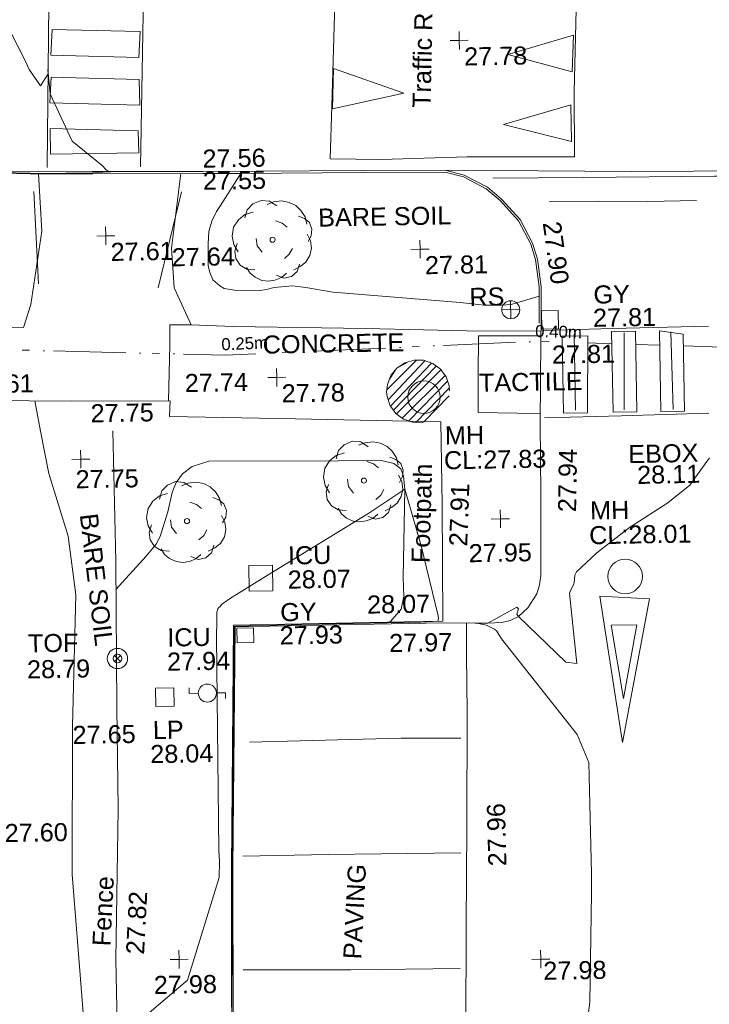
# Model space of a CAD drawing. Header units: millimetres. Extents: x -287732 to 520720, y -88450 to 287754.
# Tile 196 of 256: x -35474 to -21155, y 153236 to 173686. Entities that reach past the tile are written whole.
import ezdxf

# ---------------------------------------------------------------- set-up
doc = ezdxf.new("R2010")
doc.units = ezdxf.units.MM
doc.linetypes.add('IMPORT-HIDDEN2 _3_', pattern=[4762.5, 3175, -1587.5])
doc.linetypes.add('IMPORT-UG_ELEC_STREET LIGHTING_QLB2 _2_', pattern=[2700, 1500, -300.0000000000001, 0, -250, 150, -300.0000000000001, 0, -200])
for name, color, linetype, lineweight, true_color in [('00__TOPO__TOP_OF_FENCE_SYMBOL', 7, 'Continuous', 9, 0x666666), ('00_TOPO_ESB_BOX', 240, 'Continuous', 9, 0xff003f), ('00_TOPO_FENCE', 7, 'Continuous', 9, 0x3f7f4f), ('00_TOPO_FOOTPATH', 7, 'Continuous', 9, 0xa50000), ('00_TOPO_FURN_BARRIER_2D', 7, 'Continuous', 9, 0x666666), ('00_TOPO_FURN_LAMP_POST', 7, 'Continuous', 9, 0x666666), ('00_TOPO_FURN_SIGN', 7, 'Continuous', 9, 0x666666), ('00_TOPO_KERB_BOTTOM', 1, 'Continuous', 9, 0xff0000), ('00_TOPO_KERB_TOP', 7, 'Continuous', 9, 0xa500a5), ('00_TOPO_LEVEL_SPOT', 7, 'Continuous', 9, 0x666666), ('00_TOPO_ROAD_MARKING_ARROWS', 7, 'Continuous', 9, 0x999999), ('00_TOPO_ROAD_MARKING_WHITE_CONTINUOUS', 7, 'Continuous', 9, 0x999999), ('00_TOPO_ROAD_MARKING_WHITE_DASH', 7, 'Continuous', 9, 0x999999), ('00_TOPO_SERV_GULLY', 7, 'Continuous', 9, 0x5252a5), ('00_TOPO_SERV_IC', 5, 'Continuous', 9, 0x0000ff), ('00_TOPO_SERV_MH', 7, 'Continuous', 9, 0x666666), ('00_TOPO_TOP_OF_FENCE', 7, 'Continuous', 9, 0x666666), ('00_TOPO_TRAFFIC_RAMP', 7, 'Continuous', 9, 0x999999), ('00_TOPO_TREE', 7, 'Continuous', 9, 0x666666), ('00_UAV_FORM_LINES', 7, 'Continuous', 9, 0x666666), ('00_UAV_LEVEL_SPOT', 7, 'Continuous', 9, 0x666666), ('01_DTM_CONTOUR_MJR', 7, 'Continuous', 9, 0x7f3f00), ('01_DTM_CONTOUR_MNR', 7, 'Continuous', 9, 0xa5a552), ('12333-PUM-2D-U-0001-C01 - Rev2_REVIT IMPORT_dwg', 7, 'Continuous', 9, 0x767676), ('PUM-CHAMBER EXTENTS', 6, 'IMPORT-HIDDEN2 _3_', 9, 0xff00ff), ('PUM-ELECTRIC-SL-QLB2', 7, 'IMPORT-UG_ELEC_STREET LIGHTING_QLB2 _2_', 9, 0xff7f7f)]:
    doc.layers.add(name, color=color, linetype=linetype, lineweight=lineweight, true_color=true_color)
for name, color, linetype, lineweight in [('00_TOPO_PEDASTRIAN', 7, 'Continuous', 9), ('00_TOPO_ROAD_EDGE', 7, 'Continuous', 9), ('00_TOPO_SURFACE', 7, 'Continuous', 9), ('00_TOPO_SURVEY_TEXT', 7, 'Continuous', 9)]:
    doc.layers.add(name, color=color, linetype=linetype, lineweight=lineweight)
doc.styles.add('Arial_1', font='arial.ttf', dxfattribs={"height": 250})
doc.styles.add('Swis721 Lt BT_2', font='swissl.ttf', dxfattribs={"height": 375})

# ---------------------------------------------------------------- blocks, each defined once
blk = doc.blocks.new('12333-PUM-2D-U-0001-C01 - Rev2_REVIT IMPORT_dwg_CONIFEROUS_TREE-2077139-Site Location Plan Proposed')
at = {"layer": '00_TOPO_TREE', "color": 254, "true_color": 0xcccccc, "flags": 128}
for points in [[(533872248.7800156, 725719691.7478474), (533872300.1474611, 725719862.9726654), (533872420.0048335, 725719982.830038), (533872591.2296514, 725720051.3199649), (533872762.4544692, 725720034.1974832), (533872916.5568054, 725719931.4625926)], [(533872711.0870239, 725719965.707556), (533872848.0668781, 725720017.0750015), (533873019.291696, 725720034.1974832), (533873173.3940322, 725719999.9525195), (533873310.3738865, 725719931.4625926), (533873413.1087772, 725719828.7277017), (533873498.7211861, 725719691.7478474), (533873532.9661497, 725719537.6455113)], [(533872094.6776796, 725718989.7260942), (533872009.0652707, 725719143.8284302), (533871974.8203071, 725719315.053248), (533872009.0652707, 725719503.4005479), (533872111.8001614, 725719657.5028838), (533872248.7800156, 725719760.2377747), (533872420.0048335, 725719811.6052201)], [(533872882.3118419, 725719623.2579203), (533873019.291696, 725719571.8904749), (533873122.0265868, 725719486.2780659)], [(533873361.7413318, 725719708.8703291), (533873481.5987044, 725719657.5028838), (533873584.333595, 725719571.8904749), (533873635.7010404, 725719434.9106206), (533873618.5785586, 725719297.9307665), (533873550.0886315, 725719178.0733938)], [(533872591.2296514, 725718972.6036124), (533872488.4947607, 725719109.5834666), (533872471.3722789, 725719263.6858027)], [(533873532.9661497, 725719332.17573), (533873601.4560769, 725719195.1958756), (533873618.5785586, 725719041.0935395), (533873584.333595, 725718886.9912034), (533873498.7211861, 725718750.0113492), (533873378.8638136, 725718664.3989402), (533873241.8839593, 725718595.9090129)], [(533872437.1273153, 725718613.0314949), (533872265.9024975, 725718630.1539767), (533872128.9226432, 725718715.7663856), (533872043.3102342, 725718852.7462399), (533872026.1877524, 725719006.848576), (533872077.5551978, 725719160.950912)], [(533873224.7614775, 725719041.0935395), (533873156.2715504, 725718921.236167), (533873053.5366596, 725718835.6237581)], [(533873087.7816232, 725718527.419086), (533872985.0467325, 725718441.806677), (533872848.0668781, 725718390.4392316), (533872711.0870239, 725718373.3167498), (533872574.1071696, 725718390.4392316), (533872437.1273153, 725718458.9291588), (533872334.3924246, 725718544.5415677), (533872265.9024975, 725718664.3989402)], [(533873361.7413318, 725718715.7663856), (533873310.3738865, 725718561.6640495), (533873190.5165139, 725718458.9291588), (533873036.4141779, 725718424.6841952), (533872882.3118419, 725718493.1741223)]]:
    blk.add_lwpolyline(points, dxfattribs=at)
at = {"layer": '00_TOPO_TREE', "color": 254, "true_color": 0xcccccc}
blk.add_circle((533872813.8219147, 725719229.4408392), 52.82105749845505, dxfattribs=at)
blk = doc.blocks.new('12333-PUM-2D-U-0001-C01 - Rev2_REVIT IMPORT_dwg_CONIFEROUS_TREE-2077140-Site Location Plan Proposed')
at = {"layer": '00_TOPO_TREE', "color": 254, "true_color": 0xcccccc, "flags": 128}
for points in [[(533875936.4717088, 725720466.8748982), (533875987.8391542, 725720638.0997162), (533876107.6965267, 725720757.9570887), (533876278.9213446, 725720826.4470159), (533876450.1461625, 725720809.3245339), (533876604.2484986, 725720706.5896434)], [(533876398.7787171, 725720740.8346069), (533876535.7585714, 725720792.2020522), (533876706.9833893, 725720809.3245339), (533876861.0857254, 725720775.0795703), (533876998.0655797, 725720706.5896434), (533877100.8004704, 725720603.8547524), (533877186.4128793, 725720466.8748982), (533877220.6578429, 725720312.7725623)], [(533875782.3693728, 725719764.8531451), (533875696.7569638, 725719918.955481), (533875662.5120002, 725720090.1802989), (533875696.7569638, 725720278.5275986), (533875799.4918545, 725720432.6299347), (533875936.4717088, 725720535.3648255), (533876107.6965267, 725720586.7322708)], [(533877049.433025, 725720483.9973801), (533877169.2903976, 725720432.6299347), (533877272.0252882, 725720347.0175257), (533877323.3927336, 725720210.0376714), (533877306.2702518, 725720073.0578172), (533877237.7803247, 725719953.2004446)], [(533876570.003535, 725720398.3849711), (533876706.9833893, 725720347.0175257), (533876809.71828, 725720261.4051168)], [(533876278.9213446, 725719747.7306632), (533876176.1864539, 725719884.7105176), (533876159.0639721, 725720038.8128536)], [(533877220.6578429, 725720107.3027809), (533877289.14777, 725719970.3229265), (533877306.2702518, 725719816.2205904), (533877272.0252882, 725719662.1182542), (533877186.4128793, 725719525.1384), (533877066.5555068, 725719439.525991), (533876929.5756525, 725719371.0360639)], [(533876124.8190086, 725719388.1585456), (533875953.5941907, 725719405.2810274), (533875816.6143364, 725719490.8934363), (533875731.0019274, 725719627.8732908), (533875713.8794456, 725719781.9756267), (533875765.246891, 725719936.0779628)], [(533876912.4531707, 725719816.2205904), (533876843.9632435, 725719696.3632178), (533876741.2283528, 725719610.7508088)], [(533876775.4733165, 725719302.5461367), (533876672.7384257, 725719216.9337277), (533876535.7585714, 725719165.5662824), (533876398.7787171, 725719148.4438006), (533876261.7988629, 725719165.5662824), (533876124.8190086, 725719234.0562096), (533876022.0841178, 725719319.6686184), (533875953.5941907, 725719439.525991)], [(533877049.433025, 725719490.8934363), (533876998.0655797, 725719336.7911003), (533876878.2082071, 725719234.0562096), (533876724.1058711, 725719199.8112462), (533876570.003535, 725719268.3011731)]]:
    blk.add_lwpolyline(points, dxfattribs=at)
at = {"layer": '00_TOPO_TREE', "color": 254, "true_color": 0xcccccc}
blk.add_circle((533876501.5136078, 725720004.5678899), 52.82105749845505, dxfattribs=at)
blk = doc.blocks.new('12333-PUM-2D-U-0001-C01 - Rev2_REVIT IMPORT_dwg_CONIFEROUS_TREE-2077141-Site Location Plan Proposed')
at = {"layer": '00_TOPO_TREE', "color": 254, "true_color": 0xcccccc, "flags": 128}
for points in [[(533874127.1760948, 725725502.1413811), (533874178.5435401, 725725673.3661991), (533874298.4009126, 725725793.2235715), (533874469.6257305, 725725861.7134986), (533874640.8505483, 725725844.5910169), (533874794.9528845, 725725741.8561262)], [(533874589.4831029, 725725776.1010897), (533874726.4629573, 725725827.4685351), (533874897.6877751, 725725844.5910169), (533875051.7901113, 725725810.3460532), (533875188.7699656, 725725741.8561262), (533875291.5048562, 725725639.1212354), (533875377.1172652, 725725502.1413811), (533875411.3622288, 725725348.0390451)], [(533873973.0737587, 725724800.1196278), (533873887.4613497, 725724954.221964), (533873853.2163861, 725725125.4467819), (533873887.4613497, 725725313.7940814), (533873990.1962404, 725725467.8964175), (533874127.1760948, 725725570.6313083), (533874298.4009126, 725725621.9987537)], [(533875240.1374109, 725725519.2638628), (533875359.9947835, 725725467.8964175), (533875462.7296741, 725725382.2840086), (533875514.0971195, 725725245.3041543), (533875496.9746377, 725725108.3243), (533875428.4847105, 725724988.4669275)], [(533874760.7079209, 725725433.651454), (533874897.6877751, 725725382.2840086), (533875000.4226658, 725725296.6715996)], [(533875411.3622288, 725725142.5692636), (533875479.8521559, 725725005.5894094), (533875496.9746377, 725724851.4870732), (533875462.7296741, 725724697.3847371), (533875377.1172652, 725724560.4048829), (533875257.2598926, 725724474.7924739), (533875120.2800384, 725724406.3025466)], [(533874315.5233944, 725724423.4250284), (533874144.2985765, 725724440.5475104), (533874007.3187222, 725724526.1599193), (533873921.7063133, 725724663.1397736), (533873904.5838314, 725724817.2421097), (533873955.9512769, 725724971.3444456)], [(533874469.6257305, 725724782.9971461), (533874366.8908398, 725724919.9770004), (533874349.768358, 725725074.0793364)], [(533875103.1575565, 725724851.4870732), (533875034.6676294, 725724731.6297008), (533874931.9327387, 725724646.0172918)], [(533875240.1374109, 725724526.1599193), (533875188.7699656, 725724372.0575831), (533875068.912593, 725724269.3226925), (533874914.8102569, 725724235.0777289), (533874760.7079209, 725724303.567656)], [(533874966.1777024, 725724337.8126194), (533874863.4428115, 725724252.2002106), (533874726.4629573, 725724200.8327652), (533874589.4831029, 725724183.7102835), (533874452.5032488, 725724200.8327652), (533874315.5233944, 725724269.3226925), (533874212.7885037, 725724354.9351014), (533874144.2985765, 725724474.7924739)]]:
    blk.add_lwpolyline(points, dxfattribs=at)
at = {"layer": '00_TOPO_TREE', "color": 254, "true_color": 0xcccccc}
blk.add_circle((533874692.2179937, 725725039.8343729), 52.82105749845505, dxfattribs=at)
blk = doc.blocks.new('12333-PUM-2D-U-0001-C01 - Rev2_REVIT IMPORT_dwg_MSL_RoadSign_SYM-2077193-Site Location Plan Proposed')
at = {"layer": '00_TOPO_FURN_SIGN', "color": 254, "true_color": 0xcccccc}
for p, q in [((-500.2287617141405, 0), (499.7712382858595, 0)), ((-0.2287617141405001, -500.0000000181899), (-0.2287617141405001, 499.9999999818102))]:
    blk.add_line(p, q, dxfattribs=at)
blk.add_circle((-0.2287617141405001, 0), 500.0000000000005, dxfattribs=at)
blk = doc.blocks.new('12333-PUM-2D-U-0001-C01 - Rev2_REVIT IMPORT_dwg_MSL_Lamp_Post_SYM-2077199-Site Location Plan Proposed')
at = {"layer": '00_TOPO_FURN_LAMP_POST', "color": 254, "true_color": 0xcccccc, "flags": 128}
for points in [[(-500.1060478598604, 0), (-1000.212095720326, 0), (-1000.212095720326, 316.7338303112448)], [(500.1060478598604, 0), (1000.21209571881, 0), (1000.21209571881, -316.7338303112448)]]:
    blk.add_lwpolyline(points, dxfattribs=at)
at = {"layer": '00_TOPO_FURN_LAMP_POST', "color": 254, "true_color": 0xcccccc}
blk.add_circle((0, 0), 500.1060478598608, dxfattribs=at)
blk = doc.blocks.new('12333-PUM-2D-U-0001-C01 - Rev2_REVIT IMPORT_dwg_MM-2077200-Site Location Plan Proposed')
at = {"layer": '00_TOPO_LEVEL_SPOT', "color": 254, "true_color": 0xcccccc, "flags": 128}
for points in [[(0, -500.0000000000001), (0, 0), (-500.0000000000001, 0)], [(500.0000000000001, 0), (0, 0), (0, 500.0000000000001)]]:
    blk.add_lwpolyline(points, dxfattribs=at)
blk = doc.blocks.new('12333-PUM-2D-U-0001-C01 - Rev2_REVIT IMPORT_dwg_MSL_Node_LineworkTOF-2077201-Site Location Plan Proposed')
at = {"layer": '00__TOPO__TOP_OF_FENCE_SYMBOL', "color": 254, "true_color": 0xcccccc, "flags": 128}
for points in [[(165.3591892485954, 165.3591892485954), (0, 0), (-165.3591892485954, 165.3591892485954)], [(165.3591892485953, -165.3591892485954), (0, 0), (-165.3591892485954, -165.3591892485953)]]:
    blk.add_lwpolyline(points, dxfattribs=at)
at = {"layer": '00__TOPO__TOP_OF_FENCE_SYMBOL', "color": 254, "true_color": 0xcccccc}
for radius in [562.5594001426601, 233.853208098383]:
    blk.add_circle((0, 0), radius, dxfattribs=at)
blk = doc.blocks.new('12333-PUM-2D-U-0001-C01 - Rev2_REVIT IMPORT_dwg_UAV-2077255-Site Location Plan Proposed')
at = {"layer": '00_UAV_LEVEL_SPOT', "color": 254, "true_color": 0xcccccc, "flags": 128}
for points in [[(0, -500.0000000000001), (0, 0), (-500.0000000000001, 0)], [(500.0000000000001, 0), (0, 0), (0, 500.0000000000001)]]:
    blk.add_lwpolyline(points, dxfattribs=at)
blk = doc.blocks.new('12333-PUM-2D-U-0001-C01 - Rev2_REVIT IMPORT_dwg_MGS62954_T2_Galway_ITM_3d_Rev1-2077680-Site Location Plan Proposed')
at = {"layer": '00_TOPO_FENCE', "color": 254, "true_color": 0xcccccc, "flags": 128}
blk.add_lwpolyline([(533871310.0000002, 725721130.0000001), (533871320.0000001, 725718430.0000002), (533871290.0000001, 725715380.0000001), (533871280.0000001, 725713270.0000001), (533871180.0000002, 725710150.0000001), (533871180.0000002, 725708480.0000001)], dxfattribs=at)
at = {"layer": '00_TOPO_FOOTPATH', "color": 254, "true_color": 0xcccccc, "flags": 128}
for points in [[(533869857.5035153, 725726495.4703825), (533869902.4992046, 725725303.0086882), (533869648.557068, 725723784.791834), (533869490.2936457, 725723307.9001478), (533868540.0000001, 725723330.0000001), (533867280.0000001, 725723340.0000001), (533865700.0000001, 725723380.0000001), (533863140.0000001, 725723420), (533861690.0000002, 725723440.0000002), (533861570.0000001, 725723480), (533861490, 725723640.0000001), (533861420.0000001, 725724090.0000001), (533861390, 725724610), (533861390, 725725410), (533861420.0000001, 725726140), (533861527.9710129, 725726755.4721956)], [(533880231.3508749, 725723040.6573384), (533878690.0000002, 725723080.0000002), (533876590.0000001, 725723160), (533873840, 725723250), (533872973.9164643, 725723301.5758512), (533872634.6583105, 725724076.4525092), (533872592.3618316, 725724903.9065189), (533872808.5394711, 725726445.7022974)], [(533878091.5940915, 725717058.1060783), (533878120, 725719490.0000001), (533878120, 725721200.0000002), (533875100.0000001, 725721310.0000002), (533872490.0000001, 725721410), (533872510.0000001, 725721730), (533870460.0000001, 725721760), (533867830.0000001, 725721830.0000001), (533866000, 725721850.0000001), (533864230, 725721880.0000001), (533862410.0000001, 725721920.0000001), (533860700.0000001, 725721940.0000001), (533858810.0000002, 725721980), (533857050.0000001, 725722020), (533855450.0000001, 725722050), (533853490, 725722090.0000002), (533851550.0000001, 725722120.0000001), (533849630.0000001, 725722160.0000001), (533848260.0000001, 725722220.0000001), (533847330.0000001, 725722320.0000002), (533846620.0000001, 725722500.0000001), (533845430.0000002, 725723010), (533844570.0000001, 725723410.0000001), (533843739.3069958, 725723864.5093199)]]:
    blk.add_lwpolyline(points, dxfattribs=at)
at = {"layer": '00_TOPO_FURN_BARRIER_2D', "color": 254, "true_color": 0xcccccc}
for p, q in [((533869820.0000002, 725724210), (533869750.0000001, 725726130)), ((533872300, 725724080), (533872820.0000001, 725726070.0000002))]:
    blk.add_line(p, q, dxfattribs=at)
at = {"layer": '00_TOPO_KERB_BOTTOM', "color": 254, "true_color": 0xcccccc, "flags": 128}
for points in [[(533880238.9375493, 725723208.9615966), (533880251.2294614, 725723966.0985905), (533880183.8301461, 725724539.8966494), (533880089.9354669, 725724871.4164566), (533879841.1629242, 725725370.6788999), (533879462.9291122, 725725800.0010712), (533879170.1154087, 725726052.452935), (533878695.0609881, 725726314.457762), (533878302.9252208, 725726422.0078136), (533876590.720026, 725726446.1320992), (533873267.2118734, 725726480.7389705), (533870968.7359276, 725726519.5018823), (533869681.2294695, 725726541.2151829), (533868837.2857705, 725726572.0272278)], [(533873283.0141005, 725690869.9901658), (533873592.0508717, 725708814.7134603), (533873642.4249278, 725712004.7927635), (533873774.7471753, 725717017.9897642), (533878091.6520879, 725717025.7204967)]]:
    blk.add_lwpolyline(points, dxfattribs=at)
at = {"layer": '00_TOPO_KERB_TOP', "color": 254, "true_color": 0xcccccc, "flags": 128}
for points in [[(533880196.1772586, 725723209.6557983), (533880208.4228826, 725723963.9416138), (533880141.7538743, 725724531.5222692), (533880049.8766235, 725724855.9190164), (533879805.3786522, 725725346.602808), (533879432.7806145, 725725769.5279765), (533879145.5626811, 725726017.1553988), (533878678.8531681, 725726274.5577925), (533878296.8713771, 725726379.3229396), (533876590.1961333, 725726403.3693107), (533874054.7793631, 725726429.7699807), (533873266.6286595, 725726437.9767997), (533870986.942897, 725726476.4228221), (533869680.0886319, 725726498.4624159), (533868835.8995086, 725726529.2834213)], [(533873257.0481785, 725690870.4006761), (533873559.6692751, 725708815.2247932), (533873569.0461444, 725709409.0415202), (533873610.0460409, 725712005.4757062), (533873743.2035846, 725717050.3189617), (533877285.9091167, 725717056.6632541), (533878091.5940915, 725717058.1060783)]]:
    blk.add_lwpolyline(points, dxfattribs=at)
at = {"layer": '00_TOPO_PEDASTRIAN', "color": 254, "true_color": 0xcccccc}
for p, q in [((533870192.1000001, 725729485.8000002), (533870154.0000001, 725728952.4)), ((533870192.1000001, 725729485.8000002), (533872020.9000001, 725729409.6000001)), ((533872020.9000001, 725729409.6000001), (533871982.8000002, 725728876.2000002)), ((533870154.0000001, 725728952.4), (533871982.8000002, 725728876.2000002)), ((533870115.9000001, 725727961.8000002), (533870154.0000002, 725728495.2000002)), ((533871982.8000001, 725728419.0000001), (533870154.0000002, 725728495.2000002)), ((533871982.8000001, 725727885.6000001), (533871982.8000001, 725728419.0000001)), ((533870115.9000001, 725727961.8000002), (533871982.8000001, 725727885.6000001)), ((533870115.9000001, 725727428.4000002), (533871944.7000001, 725727352.2000002)), ((533870115.9000001, 725727428.4000002), (533870115.9000001, 725726895.0000001)), ((533871944.7000001, 725727352.2000002), (533871944.7000001, 725726895.0000001)), ((533870115.9000001, 725726895.0000001), (533871944.7000001, 725726895.0000001)), ((533880669.6000001, 725721332.4), (533880669.6000001, 725722932.6000001)), ((533880669.6000001, 725722932.6000001), (533881203.0000001, 725722932.6000001)), ((533881203.0000001, 725722932.6000001), (533881164.9000001, 725721332.4000002)), ((533881698.3000001, 725721332.4000002), (533881698.3000002, 725723008.8000002)), ((533881698.3000002, 725723008.8000002), (533882193.6000001, 725723008.8000002)), ((533882193.6000001, 725723008.8000002), (533882193.6000001, 725721332.4000002)), ((533882688.9000001, 725721332.4000002), (533882688.9000002, 725723008.8000002)), ((533882688.9000002, 725723008.8000002), (533883184.2000001, 725722932.6000001)), ((533883184.2000001, 725722932.6000001), (533883184.2000001, 725721332.4000002)), ((533880669.6000001, 725721332.4), (533881164.9000001, 725721332.4000002)), ((533881698.3000001, 725721332.4000002), (533882193.6000001, 725721332.4000002)), ((533882688.9000001, 725721332.4000002), (533883184.2000001, 725721332.4000002))]:
    blk.add_line(p, q, dxfattribs=at)
at = {"layer": '00_TOPO_ROAD_EDGE', "color": 254, "true_color": 0xcccccc, "flags": 128}
blk.add_lwpolyline([(533878091.6520879, 725717025.7204967), (533878756.9764456, 725717005.2505316), (533879020.0000001, 725717000), (533879310.0000002, 725717010.0000001), (533879490, 725717050.0000001), (533879660.0000001, 725717130.0000001), (533879860.0000001, 725717300.0000001), (533880050.0000001, 725717590.0000002), (533880110.0000001, 725717780.0000001), (533880140.0000001, 725717970.0000002), (533880150.0000001, 725718480), (533880170.0000001, 725719670.0000001), (533880180.0000002, 725721120.0000001), (533880223.7642007, 725722872.3530802), (533880238.9375493, 725723208.9615966)], dxfattribs=at)
at = {"layer": '00_TOPO_ROAD_MARKING_ARROWS', "color": 254, "true_color": 0xcccccc}
for p, q in [((533879640.9, 725728800.0000001), (533881012.5000002, 725729181)), ((533880974.4000001, 725728419.0000001), (533881012.5000002, 725729181)), ((533880974.4000001, 725728419.0000001), (533879640.9, 725728800.0000001)), ((533875983.3000001, 725727733.2000002), (533876021.4000001, 725728571.4000002)), ((533877469.2000002, 725728038.0000001), (533876021.4000001, 725728571.4000002)), ((533875983.3000001, 725727733.2000002), (533877469.2000002, 725728038.0000001)), ((533879526.6000001, 725727352.2000002), (533880936.3000001, 725727733.2000002)), ((533880936.3000001, 725726971.2000002), (533880936.3000001, 725727733.2000002)), ((533880936.3000001, 725726971.2000002), (533879526.6000001, 725727352.2000002)), ((533881355.4000001, 725717522.4000002), (533881774.5000001, 725714474.4000002)), ((533881355.4000001, 725717522.4000002), (533882384.1000001, 725717446.2000002)), ((533881774.5000001, 725714474.4000002), (533882384.1000001, 725717446.2000002)), ((533881812.6000001, 725715388.8000002), (533881584.0000002, 725716912.8000002)), ((533881584.0000002, 725716912.8000002), (533882117.4000002, 725716912.8000002)), ((533881812.6000001, 725715388.8000002), (533882117.4000002, 725716912.8000002))]:
    blk.add_line(p, q, dxfattribs=at)
at = {"layer": '00_TOPO_ROAD_MARKING_WHITE_CONTINUOUS', "color": 254, "true_color": 0xcccccc}
for p, q in [((533880920.0000001, 725722970), (533880920.0000001, 725721390.0000002)), ((533881960.0000006, 725722980.0000007), (533881930.0000007, 725721380.0000007)), ((533882930.0000005, 725722980.0000002), (533882950.0000003, 725721370.0000004))]:
    blk.add_line(p, q, dxfattribs=at)
at = {"layer": '00_TOPO_ROAD_MARKING_WHITE_CONTINUOUS', "color": 254, "true_color": 0xcccccc, "flags": 128}
for points in [[(533870230.0000005, 725732630.0000002), (533870130.0000005, 725730020.0000004), (533870040.0000005, 725726620.0000004)], [(533871980.0000002, 725726600.0000007), (533872090.0000002, 725729770.0000007), (533872150.0000003, 725732520.0000006)], [(533879290.0000001, 725726240), (533881170.0000001, 725726220.0000001), (533883890, 725726200.0000002), (533884910.0000001, 725726180.0000002)], [(533880280.0000001, 725723060.0000004), (533881720.0000002, 725723070.0000005), (533883710.0000002, 725723090.0000005)], [(533880270.0000002, 725721240.0000001), (533881870.0000002, 725721260.0000002), (533883690.0000004, 725721280.0000002)], [(533874027.9845624, 725714612.5911705), (533877180.0000005, 725714640.0000004), (533878420.0000005, 725714620.0000002)], [(533873850.0000004, 725712250.0000004), (533875630.0000004, 725712250.0000005), (533878380.0000005, 725712240.0000006)], [(533873820.0000004, 725709890.0000004), (533876050.0000002, 725709850.0000006), (533878320.0000003, 725709840.0000004)]]:
    blk.add_lwpolyline(points, dxfattribs=at)
at = {"layer": '00_TOPO_ROAD_MARKING_WHITE_DASH', "color": 254, "true_color": 0xcccccc, "flags": 128}
blk.add_lwpolyline([(533880450.0000004, 725725730.0000004), (533881479.9999998, 725725720.0000002), (533882500, 725725700.0000002), (533883510.0000002, 725725700.0000002)], dxfattribs=at)
at = {"layer": '00_TOPO_SERV_GULLY', "color": 254, "true_color": 0xcccccc}
for p, q in [((533880593.4000001, 725723466.0000001), (533880250.5000001, 725723466.0000001)), ((533880250.5000001, 725723085.0000001), (533880250.5000001, 725723466.0000001)), ((533880593.4000001, 725723466.0000001), (533880593.4000001, 725723085.0000001)), ((533880593.4000001, 725723085.0000001), (533880250.5000001, 725723085.0000001)), ((533874154.5000001, 725716989.0000001), (533873811.6000001, 725716989.0000001)), ((533873811.6000001, 725716684.2000002), (533873811.6000001, 725716989.0000001)), ((533874154.5000001, 725716989.0000001), (533874154.5000002, 725716684.2000002)), ((533874154.5000002, 725716684.2000002), (533873811.6000001, 725716684.2000002))]:
    blk.add_line(p, q, dxfattribs=at)
at = {"layer": '00_TOPO_SERV_IC', "color": 254, "true_color": 0xcccccc}
for p, q in [((533874078.3000002, 725718284.4000002), (533874573.6000001, 725718284.4000002)), ((533874078.3000002, 725718284.4000002), (533874078.3000002, 725717751.0000001)), ((533874573.6000001, 725718284.4000002), (533874573.6000001, 725717751.0000001)), ((533874078.3000002, 725717751.0000001), (533874573.6000001, 725717751.0000001)), ((533872097.1000001, 725715388.8000002), (533872097.1000001, 725715769.8000002)), ((533872097.1000001, 725715769.8000002), (533872478.1000001, 725715769.8000002)), ((533872478.1000001, 725715769.8000002), (533872478.1, 725715388.8000002)), ((533872097.1000001, 725715388.8000002), (533872478.1, 725715388.8000002))]:
    blk.add_line(p, q, dxfattribs=at)
at = {"layer": '00_TOPO_SERV_MH', "color": 254, "true_color": 0xcccccc}
for centre, radius in [((533877777.5868655, 725721715.6973487), 336.8582057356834), ((533881888.589501, 725717920.4901853), 359.1266395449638)]:
    blk.add_circle(centre, radius, dxfattribs=at)
at = {"layer": '00_TOPO_SURFACE', "color": 254, "true_color": 0xcccccc, "flags": 128}
for points in [[(533886048.2198389, 725726276.6862067), (533882167.3005771, 725726329.7935548), (533878302.9252211, 725726422.0078133)], [(533872476.2393655, 725721730.4940583), (533872520.0000001, 725722890), (533872528.5998722, 725723306.9397253), (533872973.9164643, 725723301.5758512)], [(533880227.0351222, 725722944.9158368), (533878930.0000002, 725722970.0000001), (533878910.0000001, 725722160.0000001), (533878900.0000001, 725721380), (533879710.0000001, 725721350), (533880185.3332384, 725721333.5470626)], [(533869696.9589273, 725721780.3090781), (533869806.8299926, 725721149.4598147), (533869960.0000001, 725720270), (533870340.0000001, 725718960.0000001), (533870480, 725717740.0000001), (533870360.0000001, 725715020.0000001), (533870300.0000001, 725711930.0000002), (533870460.0000001, 725709410), (533870520.0000001, 725708420.0000001)], [(533878578.1009945, 725717010.7539738), (533878570.0000001, 725716340.0000001), (533878560.0000002, 725715160), (533878510.0000001, 725712770.0000001), (533878460.0000001, 725710730.0000001), (533878420.0000001, 725708550.0000001)]]:
    blk.add_lwpolyline(points, dxfattribs=at)
at = {"layer": '00_TOPO_TRAFFIC_RAMP', "color": 254, "true_color": 0xcccccc, "flags": 128}
blk.add_lwpolyline([(533876150.0000001, 725732250.0000001), (533878320.0000001, 725732210.0000001), (533881190.0000002, 725732150), (533881090, 725730000.0000001), (533881010, 725728000), (533880990.0000001, 725726650.0000001), (533878760.0000001, 725726690.0000002), (533876980, 725726670.0000001), (533875920.0000001, 725726700.0000002), (533875970, 725727790.0000001), (533876060.0000002, 725729690.0000002), (533876100, 725731130)], close=True, dxfattribs=at)
at = {"layer": '00_UAV_FORM_LINES', "color": 254, "true_color": 0xcccccc, "flags": 128}
for points in [[(533880205.2793626, 725723770.3122472), (533879620.5385001, 725723611.6165001), (533879422.5385, 725723595.6165), (533879062.5385, 725723606.6165003), (533878566.5385, 725723669.6165), (533875923.5385001, 725723930.6165003), (533875362.5385, 725724037.6165003), (533875087.5385, 725724072.6165001), (533874710.5385001, 725724044.6165), (533874551.5385, 725724010.6165001), (533874376.5385, 725723985.6165001), (533873932.5385, 725723995.6165001), (533873672.5385, 725724046.6165), (533873578.5385, 725724099.6165001), (533873434.5385, 725724230.6165), (533873376.5385, 725724380.6165001), (533873348.5385001, 725724526.6165001), (533873352.5385001, 725724977.6165), (533873373.5385, 725725235.6165), (533873436.5385001, 725725446.6165001), (533873538.5385, 725725647.6165), (533873625.5385, 725725772.6165001), (533874054.7793631, 725726429.7699807)], [(533876988.445016, 725717056.1305542), (533877230.4180002, 725717323.2164999), (533877290.4180002, 725717588.2165002), (533877278.4180002, 725717981.2165003), (533877348.418, 725719812.2165002), (533877326.418, 725720083.2165), (533877270.418, 725720239.2165002), (533877130.4180001, 725720347.2165), (533876873.4180001, 725720417.2165), (533876553.4180002, 725720425.2165), (533875983.4180001, 725720425.2165), (533873288.4180002, 725720465.2165), (533872943.4180002, 725720358.2165), (533872740.418, 725720210.2165), (533872604.4180003, 725720031.2164999), (533872513.4180001, 725719826.2165), (533872416.4180002, 725719424.2165), (533872318.4180002, 725719115.2165002), (533872249.4180002, 725718920.2165), (533872164.418, 725718763.2165002), (533871955.4180002, 725718517.2165), (533871314.1249314, 725717832.7013496)]]:
    blk.add_lwpolyline(points, dxfattribs=at)
at = {"layer": '01_DTM_CONTOUR_MJR', "color": 254, "true_color": 0xcccccc, "flags": 128}
blk.add_lwpolyline([(533869085.0000001, 725726532.9166667), (533869680.0000002, 725726510.3153154), (533869860.0000001, 725726500.0000001), (533870983.0350877, 725726493.9298246), (533871294.9751245, 725726507.636816), (533871350.0000001, 725726510), (533871270.9447675, 725726543.8372093), (533871179.7375025, 725726644.5965363), (533870570.0000001, 725727160), (533870130.0000001, 725728150), (533870090, 725728660.0000001), (533870090.7061656, 725728565.8491021), (533869928.5069962, 725728319.0841769), (533869699.0444071, 725728663.9207422), (533869602.90525, 725728892.490684), (533869200.0000001, 725729710.0000002)], dxfattribs=at)
at = {"layer": '01_DTM_CONTOUR_MNR', "color": 254, "true_color": 0xcccccc, "flags": 128}
for points in [[(533880941.0733385, 725708659.9533544), (533881000.2359344, 725709095.2740362), (533881076.1326496, 725711354.0316416), (533881086.7267324, 725711761.7156266), (533881068.1736632, 725714072.4847616), (533880838.9710974, 725714651.9940588), (533879301.7717284, 725716667.4715766), (533879207.2352943, 725716831.779412), (533879159.7684827, 725716873.9795723), (533878991.5855942, 725716958.3255379), (533878760.0000002, 725717010.0000002), (533879020.0000001, 725717000.0000001), (533879629.9105147, 725717317.9138706), (533879663.5555557, 725717287.1111113), (533879626.5478907, 725717176.9070698), (533879660.0000002, 725717130.0000002), (533880630.5537878, 725716158.1430922), (533880857.7772422, 725716127.6446482), (533880726.5677571, 725717593.6374613), (533880739.9962208, 725717627.8080124), (533880820.8844844, 725717781.9801798), (533880827.8187223, 725717814.2778605), (533880843.6381886, 725717966.0133816), (533880883.4446965, 725718033.182269), (533881300.7906919, 725718411.3448738), (533881344.5576468, 725718449.4573333), (533882000.4137122, 725718936.0509717), (533882802.0600635, 725719430.0401086), (533883263.9848886, 725719788.9993722), (533883496.6269938, 725720109.6781484), (533883682.872419, 725720353.4144547)], [(533871180.0000002, 725708480.0000001), (533872659.3916686, 725709691.9456758), (533873355.2126274, 725711814.9775667), (533873361.5455076, 725712144.357365), (533873355.8596304, 725712379.1607957), (533873384.2211303, 725716807.4895053), (533873396.8460277, 725717160.1481887), (533873402.0000001, 725717329.1348315), (533873422.6200876, 725717393.49345), (533873444.6607143, 725717420.6607145), (533873468.6542016, 725717445.5533824), (533873499.8660714, 725717481.1495538), (533873668.2861677, 725717595.0251259), (533874389.3324535, 725718029.7962916), (533876572.7609554, 725719312.8735845), (533877350.0000001, 725719810.0000001), (533877657.6938243, 725718658.9496125), (533877994.4009005, 725717168.5816935), (533877997.9209715, 725717121.0023566), (533877994.6207463, 725717088.8355887), (533877990, 725717060.0000002), (533877632.3608018, 725717047.1614699), (533875530.0000001, 725717040.0000001), (533873759.5000001, 725717030.5), (533873653.9927616, 725713387.5233442), (533873621.8410599, 725712006.0529801), (533873593.0069932, 725710261.2587415), (533873574.0681818, 725709287.9545457), (533873566.2439903, 725708817.9186699)]]:
    blk.add_lwpolyline(points, dxfattribs=at)
at = {"xscale": 0.375, "yscale": 0.375, "zscale": 0.375}
for name, p in [('12333-PUM-2D-U-0001-C01 - Rev2_REVIT IMPORT_dwg_MM-2077200-Site Location Plan Proposed', (533878640.0000001, 725729110)), ('12333-PUM-2D-U-0001-C01 - Rev2_REVIT IMPORT_dwg_MM-2077200-Site Location Plan Proposed', (533871230, 725725180.0000001)), ('12333-PUM-2D-U-0001-C01 - Rev2_REVIT IMPORT_dwg_MM-2077200-Site Location Plan Proposed', (533877750.0000001, 725724790.0000001)), ('12333-PUM-2D-U-0001-C01 - Rev2_REVIT IMPORT_dwg_MSL_RoadSign_SYM-2077193-Site Location Plan Proposed', (533879611.3597043, 725723500.122922)), ('12333-PUM-2D-U-0001-C01 - Rev2_REVIT IMPORT_dwg_MM-2077200-Site Location Plan Proposed', (533874730, 725722180.0000002)), ('12333-PUM-2D-U-0001-C01 - Rev2_REVIT IMPORT_dwg_MM-2077200-Site Location Plan Proposed', (533870630, 725720550.0000001)), ('12333-PUM-2D-U-0001-C01 - Rev2_REVIT IMPORT_dwg_MM-2077200-Site Location Plan Proposed', (533879320.0000001, 725719160)), ('12333-PUM-2D-U-0001-C01 - Rev2_REVIT IMPORT_dwg_MSL_Node_LineworkTOF-2077201-Site Location Plan Proposed', (533871320.0000001, 725716400.0000001)), ('12333-PUM-2D-U-0001-C01 - Rev2_REVIT IMPORT_dwg_MSL_Lamp_Post_SYM-2077199-Site Location Plan Proposed', (533873173.7248913, 725715648.5676254)), ('12333-PUM-2D-U-0001-C01 - Rev2_REVIT IMPORT_dwg_MM-2077200-Site Location Plan Proposed', (533872490.0000001, 725710130)), ('12333-PUM-2D-U-0001-C01 - Rev2_REVIT IMPORT_dwg_UAV-2077255-Site Location Plan Proposed', (533880000.0000001, 725710000.0000001))]:
    blk.add_blockref(name, p, dxfattribs=at)
for name in ['12333-PUM-2D-U-0001-C01 - Rev2_REVIT IMPORT_dwg_CONIFEROUS_TREE-2077141-Site Location Plan Proposed', '12333-PUM-2D-U-0001-C01 - Rev2_REVIT IMPORT_dwg_CONIFEROUS_TREE-2077140-Site Location Plan Proposed', '12333-PUM-2D-U-0001-C01 - Rev2_REVIT IMPORT_dwg_CONIFEROUS_TREE-2077139-Site Location Plan Proposed']:
    blk.add_blockref(name, (0, 0))
at = {"layer": '00_TOPO_ESB_BOX', "color": 251, "true_color": 0x666666, "char_height": 375, "attachment_point": 1, "rotation": 0.13796616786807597, "line_spacing_factor": 1.005061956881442, "style": 'Swis721 Lt BT_2'}
for s, insert, width in [('EBOX', (533881998.8454589, 725720646.164092), 1619.373669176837), ('28.11', (533882175.0449333, 725720210.6810507), 1495.902363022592)]:
    blk.add_mtext(s, dxfattribs=dict(at, insert=insert, width=width))
at = {"layer": '00_TOPO_FENCE', "color": 251, "true_color": 0x666666, "insert": (533870851.4346417, 725721688.2647494), "char_height": 375, "width": 1495.902363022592, "attachment_point": 1, "line_spacing_factor": 1.005061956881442, "style": 'Swis721 Lt BT_2'}
blk.add_mtext('27.75', dxfattribs=at)
at = {"layer": '00_TOPO_FENCE', "color": 251, "true_color": 0x666666, "char_height": 375, "attachment_point": 1, "rotation": 86.0410687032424, "line_spacing_factor": 1.005061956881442, "style": 'Swis721 Lt BT_2'}
for s, insert, width in [('Fence', (533870694.1192034, 725710446.0004383), 1681.10932225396), ('27.82', (533871389.9539708, 725710262.9019407), 1495.902363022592)]:
    blk.add_mtext(s, dxfattribs=dict(at, insert=insert, width=width))
at = {"layer": '00_TOPO_FOOTPATH', "color": 251, "true_color": 0x666666, "char_height": 375, "width": 1495.902363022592, "attachment_point": 1, "line_spacing_factor": 1.005061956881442, "style": 'Swis721 Lt BT_2'}
for s, insert in [('27.64', (533872592.4000001, 725724899.1296078)), ('27.81', (533880450.8829781, 725722739.3978384)), ('27.74', (533872817.5478455, 725722282.5170051))]:
    blk.add_mtext(s, dxfattribs=dict(at, insert=insert))
at = {"layer": '00_TOPO_FOOTPATH', "color": 251, "true_color": 0x666666, "char_height": 375, "attachment_point": 1, "line_spacing_factor": 1.005061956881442, "style": 'Swis721 Lt BT_2'}
for s, insert, width, rotation in [('Footpath', (533877457.2273588, 725718280.5660691), 2436.183848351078, 87.45363465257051), ('27.91', (533878245.9222314, 725718616.5923024), 1495.902363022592, 86.93585878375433)]:
    blk.add_mtext(s, dxfattribs=dict(at, insert=insert, width=width, rotation=rotation))
at = {"layer": '00_TOPO_FURN_LAMP_POST', "char_height": 375, "attachment_point": 1, "line_spacing_factor": 1.005061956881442, "style": 'Swis721 Lt BT_2'}
for s, insert, width in [('LP', (533872028.1094503, 725715087.8165787), 707.5855621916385), ('28.04', (533871965.8268656, 725714589.8677354), 1495.902363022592)]:
    blk.add_mtext(s, dxfattribs=dict(at, insert=insert, width=width))
at = {"layer": '00_TOPO_FURN_SIGN', "insert": (533878757.5831242, 725723967.6236594), "char_height": 375, "width": 783.5679044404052, "attachment_point": 1, "line_spacing_factor": 1.005061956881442, "style": 'Swis721 Lt BT_2'}
blk.add_mtext('RS', dxfattribs=at)
at = {"layer": '00_TOPO_KERB_BOTTOM', "color": 251, "true_color": 0x666666, "char_height": 375, "width": 1495.902363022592, "attachment_point": 1, "line_spacing_factor": 1.005061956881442, "style": 'Swis721 Lt BT_2'}
for s, insert in [('27.55', (533873267.2, 725726475.929608)), ('27.97', (533876965.724317, 725716809.3372358))]:
    blk.add_mtext(s, dxfattribs=dict(at, insert=insert))
at = {"layer": '00_TOPO_KERB_TOP', "color": 251, "true_color": 0x666666, "char_height": 375, "width": 1495.902363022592, "attachment_point": 1, "line_spacing_factor": 1.005061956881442, "style": 'Swis721 Lt BT_2'}
for s, insert in [('27.56', (533873266.6, 725726936.3925017)), ('28.07', (533876521.5110927, 725717616.2063553))]:
    blk.add_mtext(s, dxfattribs=dict(at, insert=insert))
at = {"layer": '00_TOPO_KERB_TOP', "color": 251, "true_color": 0x666666, "insert": (533880678.6995456, 725725338.9697987), "char_height": 375, "width": 1495.902363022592, "attachment_point": 1, "rotation": 276.91539149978, "line_spacing_factor": 1.005061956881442, "style": 'Swis721 Lt BT_2'}
blk.add_mtext('27.90', dxfattribs=at)
at = {"layer": '00_TOPO_LEVEL_SPOT', "char_height": 375, "width": 1495.902363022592, "attachment_point": 1, "line_spacing_factor": 1.005061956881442, "style": 'Swis721 Lt BT_2'}
for s, insert in [('27.78', (533878735.0808529, 725728962.6102245)), ('27.61', (533871325.0808527, 725725032.6102246)), ('27.81', (533877845.0808527, 725724642.6102246)), ('27.78', (533874825.0808527, 725722032.6102246)), ('27.75', (533870515.4517484, 725720324.0469809)), ('27.95', (533878650.6932998, 725718645.9292607)), ('27.60', (533868915.0808527, 725713002.6102246)), ('27.98', (533871956.1258249, 725709794.0394559))]:
    blk.add_mtext(s, dxfattribs=dict(at, insert=insert))
at = {"layer": '00_TOPO_ROAD_EDGE', "color": 251, "true_color": 0x666666, "insert": (533880519.3542183, 725719282.7819781), "char_height": 375, "width": 1495.902363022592, "attachment_point": 1, "rotation": 88.15973720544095, "line_spacing_factor": 1.005061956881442, "style": 'Swis721 Lt BT_2'}
blk.add_mtext('27.94', dxfattribs=at)
at = {"layer": '00_TOPO_SERV_GULLY', "color": 251, "true_color": 0x666666, "char_height": 375, "attachment_point": 1, "line_spacing_factor": 1.005061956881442, "style": 'Swis721 Lt BT_2'}
for s, insert, width in [('GY', (533881333.7595647, 725723971.8523365), 821.5590755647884), ('27.81', (533881316.183894, 725723488.8296078), 1495.902363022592), ('GY', (533874714.8334212, 725717488.7523367), 821.5590755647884), ('27.93', (533874697.2577505, 725717005.729608), 1495.902363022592)]:
    blk.add_mtext(s, dxfattribs=dict(at, insert=insert, width=width))
at = {"layer": '00_TOPO_SERV_IC', "color": 251, "true_color": 0x666666, "char_height": 375, "attachment_point": 1, "line_spacing_factor": 1.005061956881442, "style": 'Swis721 Lt BT_2'}
for s, insert, width in [('ICU', (533874896.8111334, 725718663.9746866), 1021.012723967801), ('28.07', (533874882.9003086, 725718163.5162588), 1495.902363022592), ('ICU', (533872362.4060304, 725717004.208527), 1021.012723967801), ('27.94', (533872348.4952054, 725716503.7500993), 1495.902363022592)]:
    blk.add_mtext(s, dxfattribs=dict(at, insert=insert, width=width))
at = {"layer": '00_TOPO_SERV_MH', "char_height": 375, "attachment_point": 1, "line_spacing_factor": 1.005061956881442, "style": 'Swis721 Lt BT_2'}
for s, insert, width in [('CL:27.61', (533867555.8618434, 725722334.5582893), 2440.932744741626), ('MH', (533878198.1384966, 725721099.2189484), 949.779278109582), ('CL:27.83', (533878170.3180842, 725720584.8586057), 2440.932744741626), ('MH', (533881185.3676111, 725719489.9264731), 949.779278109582), ('CL:28.01', (533881157.5471987, 725718975.5661305), 2440.932744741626)]:
    blk.add_mtext(s, dxfattribs=dict(at, insert=insert, width=width))
at = {"layer": '00_TOPO_SURFACE', "color": 251, "true_color": 0x666666, "insert": (533870360.0000001, 725715015.2296079), "char_height": 375, "width": 1495.902363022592, "attachment_point": 1, "line_spacing_factor": 1.005061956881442, "style": 'Swis721 Lt BT_2'}
blk.add_mtext('27.65', dxfattribs=at)
at = {"layer": '00_TOPO_SURFACE', "color": 251, "true_color": 0x666666, "insert": (533878945.5868743, 725711947.2221183), "char_height": 375, "width": 1495.902363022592, "attachment_point": 1, "rotation": 90.4496649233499, "line_spacing_factor": 1.005061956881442, "style": 'Swis721 Lt BT_2'}
blk.add_mtext('27.96', dxfattribs=at)
at = {"layer": '00_TOPO_SURVEY_TEXT', "color": 251, "true_color": 0x666666, "char_height": 375, "attachment_point": 1, "line_spacing_factor": 1.005061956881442, "style": 'Swis721 Lt BT_2'}
for s, insert, width in [('BARE SOIL', (533875646.1952477, 725725670.0558686), 3063.038171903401), ('CONCRETE', (533874448.9616609, 725723052.6619408), 3286.236302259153), ('TACTILE', (533878923.3119519, 725722182.4139829), 2341.205920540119)]:
    blk.add_mtext(s, dxfattribs=dict(at, insert=insert, width=width))
for s, insert, width, rotation in [('BARE SOIL', (533870962.3734722, 725719439.9748845), 3063.038171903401, 275.7140853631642), ('PAVING', (533875897.5863568, 725710084.5365849), 2179.74344326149, 86.05239603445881)]:
    blk.add_mtext(s, dxfattribs=dict(at, insert=insert, width=width, rotation=rotation))
at = {"layer": '00_TOPO_TOP_OF_FENCE', "char_height": 375, "attachment_point": 1, "line_spacing_factor": 1.005061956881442, "style": 'Swis721 Lt BT_2'}
for s, insert, width in [('TOF', (533869466.5568445, 725716931.8953654), 1163.479615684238), ('28.79', (533869438.1521667, 725716392.5282292), 1495.902363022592)]:
    blk.add_mtext(s, dxfattribs=dict(at, insert=insert, width=width))
at = {"layer": '00_TOPO_TRAFFIC_RAMP', "color": 251, "true_color": 0x666666, "insert": (533877643.8794262, 725727731.397239), "char_height": 375, "width": 3433.452090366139, "attachment_point": 1, "rotation": 87.77157823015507, "line_spacing_factor": 1.005061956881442, "style": 'Swis721 Lt BT_2'}
blk.add_mtext('Traffic Ramp', dxfattribs=at)
at = {"layer": '00_UAV_LEVEL_SPOT', "insert": (533880048.475159, 725709946.7845222), "char_height": 375, "width": 1495.902363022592, "attachment_point": 1, "line_spacing_factor": 1.005061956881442, "style": 'Swis721 Lt BT_2'}
blk.add_mtext('27.98', dxfattribs=at)
blk = doc.blocks.new('12333-PUM-2D-U-0001-C01 - Rev2_REVIT IMPORT_dwg-1620468-Site Location Plan Proposed')
at = {"layer": 'PUM-CHAMBER EXTENTS', "true_color": 0xffaaff}
h = blk.add_hatch(dxfattribs=at)
h.set_pattern_fill('FP_4', color=211, style=0, pattern_type=2)
h.set_pattern_definition([(45, (-533641079.65, -725615854.3560001), (-88.38834764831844, 88.38834764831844), [])])
h.paths.add_polyline_path([(236653.0438181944, 105336.066750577), (236845.3021157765, 105388.2773699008), (237035.293143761, 105522.8411759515), (237140.3405765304, 105649.0949359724), (237215.7400328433, 105833.497006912), (237233.7495939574, 105985.9136354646), (237226.0188539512, 106086.1706623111), (237165.8467877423, 106276.087813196), (237029.6700650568, 106455.5873070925), (236892.9683960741, 106560.0083644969), (236675.609997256, 106628.8822831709), (236476.3889912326, 106627.5754443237), (236286.7488512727, 106565.8702501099), (236129.4226755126, 106455.1668670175), (236019.2326296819, 106322.7323349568), (235943.833173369, 106138.3302640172), (235925.823612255, 105985.9136354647), (235939.1163170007, 105868.1017436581), (236012.6767869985, 105668.7783806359), (236136.435667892, 105511.2500222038), (236266.6048101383, 105411.8189064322), (236483.9632089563, 105342.9449877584)])
at = {"layer": 'PUM-CHAMBER EXTENTS', "color": 211, "true_color": 0xffaaff, "flags": 128}
blk.add_lwpolyline([(237233.7495939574, 105985.9136354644), (237226.0188539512, 106086.1706623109), (237165.8467877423, 106276.0878131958), (237051.2860765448, 106439.0756814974), (236892.9683960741, 106560.0083644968), (236705.5862376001, 106627.6628429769), (236662.1380666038, 106629.4303243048), (236506.529388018, 106635.7605203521), (236314.2710904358, 106583.5499010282), (236146.6536562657, 106475.876331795), (236019.232629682, 106322.7323349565), (235943.8331733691, 106138.330264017), (235925.823612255, 105985.9136354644), (235933.5543522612, 105885.6566086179), (235993.7264184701, 105695.739457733), (236039.3353538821, 105630.8506920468), (236108.2871296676, 105532.7515894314), (236266.6048101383, 105411.818906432), (236453.9869686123, 105344.1644279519), (236653.0438181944, 105336.0667505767), (236845.3021157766, 105388.2773699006), (237012.9195499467, 105495.9509391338), (237040.3761593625, 105528.9503193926), (237140.3405765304, 105649.0949359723), (237215.7400328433, 105833.4970069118)], close=True, dxfattribs=at)
at = {"layer": 'PUM-ELECTRIC-SL-QLB2', "color": 254, "true_color": 0xffd4d4}
for p, q in [((240119.7775454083, 106928.1943076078), (240618.6501529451, 106903.6428626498)), ((241113.950152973, 106879.2672394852), (241609.2501529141, 106854.891616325))]:
    blk.add_line(p, q, dxfattribs=at)
at = {"layer": 'PUM-ELECTRIC-SL-QLB2', "color": 254, "true_color": 0xffd4d4, "flags": 128}
for points in [[(202191.6870690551, 108513.5914859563), (202774.350152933, 108351.6438213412), (210680.350152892, 106928.6438213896), (217599.3501528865, 107361.6438213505), (225638.3501528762, 107098.6438213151), (232589.3501528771, 106806.6438212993), (239074.3501528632, 106979.6438213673), (239589.9501528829, 106954.2691569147)], [(242104.5501529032, 106830.5159931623), (246897.350152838, 106594.643821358), (250221.3501528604, 107535.6438213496), (251141.3501529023, 107296.64382129), (255191.9630253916, 106167.1131888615)]]:
    blk.add_lwpolyline(points, dxfattribs=at)
blk.add_blockref('12333-PUM-2D-U-0001-C01 - Rev2_REVIT IMPORT_dwg_MGS62954_T2_Galway_ITM_3d_Rev1-2077680-Site Location Plan Proposed', (-533641079.6498471, -725615854.3561786))
at = {"layer": 'PUM-ELECTRIC-SL-QLB2', "char_height": 250, "width": 1160.025439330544, "attachment_point": 2, "line_spacing_factor": 0.9417779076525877, "style": 'Arial_1'}
for s, insert, rotation in [('0.25m', (232992.7351797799, 107169.1709727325), 1.5281140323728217), ('0.40m', (239522.1640623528, 107298.2510786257), 357.1825269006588)]:
    blk.add_mtext(s, dxfattribs=dict(at, insert=insert, rotation=rotation))

msp = doc.modelspace()

# ---------------------------------------------------------------- block references
at = {"layer": '12333-PUM-2D-U-0001-C01 - Rev2_REVIT IMPORT_dwg', "color": 254, "linetype": 'IMPORT-UG_ELEC_STREET LIGHTING_QLB2 _2_', "true_color": 0xffd4d4, "rotation": 0.9999999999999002}
msp.add_blockref('12333-PUM-2D-U-0001-C01 - Rev2_REVIT IMPORT_dwg-1620468-Site Location Plan Proposed', (-261895.0770586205, 55869.5817132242), dxfattribs=at)

doc.saveas('drawing.dxf')
